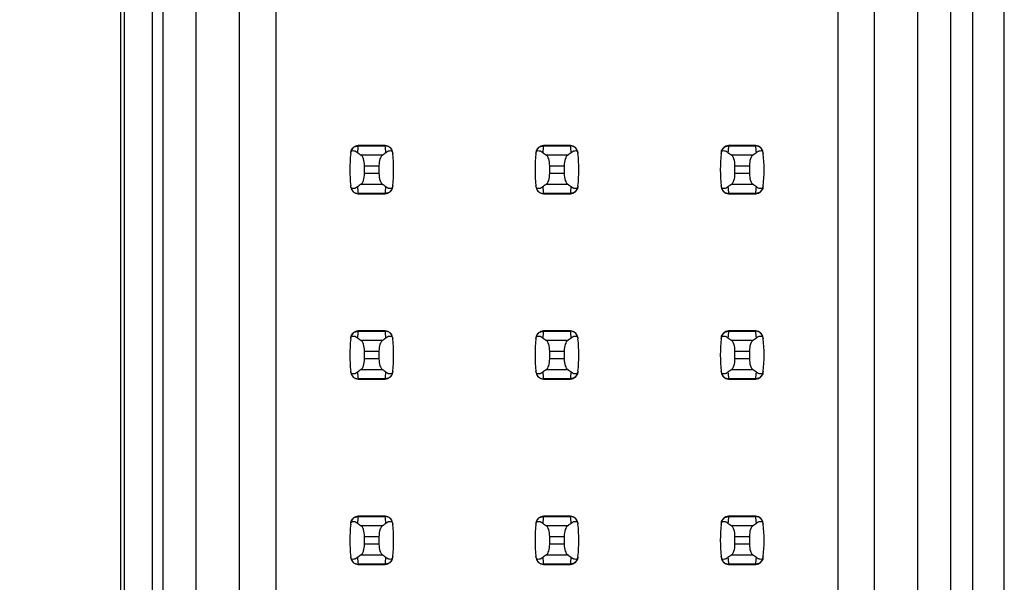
# Model space of a CAD drawing. Header units: inches. Extents: x 0 to 34, y 0 to 22.
# Tile 19 of 39: x 7.5 to 8.6, y 13.2 to 13.8. Entities that reach past the tile are written whole.
import ezdxf

# ---------------------------------------------------------------- set-up
doc = ezdxf.new("R2010")
doc.units = ezdxf.units.IN
doc.header["$LTSCALE"] = 1.87
doc.header["$MEASUREMENT"] = 0
doc.layers.get('0').update_dxf_attribs({"linetype": 'CONTINUOUS'})
doc.layers.add('DIMENSIONS', color=7, linetype='CONTINUOUS')
doc.styles.get("Standard").update_dxf_attribs({"font": 'txt', "width": 0.8})
doc.dimstyles.new('DIMSTYLE_2', dxfattribs={"dimtxt": 0.125, "dimasz": 0.18, "dimexe": 0.125, "dimexo": 0.0625, "dimgap": 0.09, "dimtad": 0, "dimtih": 1, "dimtoh": 1, "dimlfac": 0.5, "dimzin": 4, "dimdsep": 46, "dimtxsty": 'STANDARD', "dimblk": '_FILLED', "dimblk1": '_FILLED', "dimblk2": '_FILLED', "dimcen": 0.09, "dimadec": 0, "dimazin": 0, "dimtp": 0.001, "dimtm": 0.001, "dimtfac": 1, "dimtofl": 0, "dimtmove": 0, "dimatfit": 3, "dimldrblk": '_FILLED', "dimfxl": 1, "dimtolj": 1, "dimtzin": 4, "dimarcsym": 0})

# ---------------------------------------------------------------- blocks, each defined once
blk = doc.blocks.new('*D12')
at = {"layer": 'DIMENSIONS', "color": 2, "linetype": 'CONTINUOUS'}
blk.add_line((7.5631, 14.2077), (6.7841, 14.2077), dxfattribs=at)
at = {"layer": 'DIMENSIONS', "color": 2, "linetype": 'CONTINUOUS', "insert": (6.7216, 14.2702), "char_height": 0.125, "width": 1.225, "attachment_point": 3, "line_spacing_factor": 0.9}
blk.add_mtext('4.15{\\Ftxt.shx;\\W1.000000;\\H0.125000; }[105.4]', dxfattribs=at)
blk = doc.blocks.new('_FILLED')
at = {"color": 0, "linetype": 'BYBLOCK'}
blk.add_solid([(0, 0), (-1, 0.1736), (-1, -0.1736)], dxfattribs=at)

msp = doc.modelspace()

# ---------------------------------------------------------------- linework, layer by layer
at = {"color": 7, "linetype": 'CONTINUOUS'}
for p, q in [((7.6216, 14.2377), (7.6216, 12.9417)), ((8.5756, 12.9417), (8.5756, 14.2377)), ((7.6256, 14.2077), (7.6256, 12.9117)), ((7.6556, 14.2077), (7.6556, 7.2537)), ((8.5416, 12.9117), (8.5416, 14.2077)), ((7.6675, 7.2868), (7.6675, 14.1766)), ((8.5179, 7.2868), (8.5179, 14.1766)), ((7.7029, 14.1333), (7.7029, 12.8128)), ((7.7501, 12.8128), (7.7501, 14.086)), ((8.4824, 12.8128), (8.4824, 14.0545)), ((7.7895, 12.8128), (7.7895, 14.0467)), ((8.4352, 14.0073), (8.4352, 12.8128)), ((8.3958, 13.9679), (8.3958, 12.8128)), ((7.9073, 13.6577), (7.878, 13.6577)), ((7.878, 13.6577), (7.878, 13.6573)), ((7.878, 13.6573), (7.9073, 13.6573)), ((7.9073, 13.6573), (7.9073, 13.6577)), ((8.1073, 13.6577), (8.078, 13.6577)), ((8.078, 13.6577), (8.078, 13.6573)), ((8.078, 13.6573), (8.1073, 13.6573)), ((8.1073, 13.6573), (8.1073, 13.6577)), ((8.3073, 13.6577), (8.278, 13.6577)), ((8.278, 13.6577), (8.278, 13.6573)), ((8.278, 13.6573), (8.3073, 13.6573)), ((8.3073, 13.6573), (8.3073, 13.6577)), ((7.904, 13.6474), (7.8813, 13.6474)), ((8.104, 13.6474), (8.0813, 13.6474)), ((8.304, 13.6474), (8.2813, 13.6474)), ((7.8848, 13.6274), (7.8848, 13.636)), ((7.8848, 13.636), (7.9005, 13.636)), ((7.9005, 13.636), (7.9005, 13.6274)), ((8.0848, 13.6274), (8.0848, 13.636)), ((8.0848, 13.636), (8.1005, 13.636)), ((8.1005, 13.636), (8.1005, 13.6274)), ((8.2848, 13.6274), (8.2848, 13.636)), ((8.2848, 13.636), (8.3005, 13.636)), ((8.3005, 13.636), (8.3005, 13.6274)), ((7.9005, 13.6274), (7.8848, 13.6274)), ((8.1005, 13.6274), (8.0848, 13.6274)), ((8.3005, 13.6274), (8.2848, 13.6274)), ((7.8813, 13.616), (7.904, 13.616)), ((8.0813, 13.616), (8.104, 13.616)), ((8.2813, 13.616), (8.304, 13.616)), ((7.9073, 13.6061), (7.878, 13.6061)), ((7.878, 13.6061), (7.878, 13.6057)), ((7.878, 13.6057), (7.9073, 13.6057)), ((7.9073, 13.6057), (7.9073, 13.6061)), ((8.1073, 13.6061), (8.078, 13.6061)), ((8.078, 13.6061), (8.078, 13.6057)), ((8.078, 13.6057), (8.1073, 13.6057)), ((8.1073, 13.6057), (8.1073, 13.6061)), ((8.3073, 13.6061), (8.278, 13.6061)), ((8.278, 13.6061), (8.278, 13.6057)), ((8.278, 13.6057), (8.3073, 13.6057)), ((8.3073, 13.6057), (8.3073, 13.6061)), ((7.9073, 13.4577), (7.878, 13.4577)), ((7.878, 13.4577), (7.878, 13.4573)), ((7.9073, 13.4573), (7.9073, 13.4577)), ((8.1073, 13.4577), (8.078, 13.4577)), ((8.078, 13.4577), (8.078, 13.4573)), ((8.1073, 13.4573), (8.1073, 13.4577)), ((8.3073, 13.4577), (8.278, 13.4577)), ((8.278, 13.4577), (8.278, 13.4573)), ((8.3073, 13.4573), (8.3073, 13.4577)), ((7.878, 13.4573), (7.9073, 13.4573)), ((7.904, 13.4474), (7.8813, 13.4474)), ((8.078, 13.4573), (8.1073, 13.4573)), ((8.104, 13.4474), (8.0813, 13.4474)), ((8.278, 13.4573), (8.3073, 13.4573)), ((8.304, 13.4474), (8.2813, 13.4474)), ((7.8848, 13.4274), (7.8848, 13.436)), ((7.8848, 13.436), (7.9005, 13.436)), ((7.9005, 13.4274), (7.8848, 13.4274)), ((7.9005, 13.436), (7.9005, 13.4274)), ((8.0848, 13.4274), (8.0848, 13.436)), ((8.0848, 13.436), (8.1005, 13.436)), ((8.1005, 13.4274), (8.0848, 13.4274)), ((8.1005, 13.436), (8.1005, 13.4274)), ((8.2848, 13.4274), (8.2848, 13.436)), ((8.2848, 13.436), (8.3005, 13.436)), ((8.3005, 13.4274), (8.2848, 13.4274)), ((8.3005, 13.436), (8.3005, 13.4274)), ((7.8813, 13.416), (7.904, 13.416)), ((8.0813, 13.416), (8.104, 13.416)), ((8.2813, 13.416), (8.304, 13.416)), ((7.9073, 13.4061), (7.878, 13.4061)), ((7.878, 13.4061), (7.878, 13.4057)), ((7.878, 13.4057), (7.9073, 13.4057)), ((7.9073, 13.4057), (7.9073, 13.4061)), ((8.1073, 13.4061), (8.078, 13.4061)), ((8.078, 13.4061), (8.078, 13.4057)), ((8.078, 13.4057), (8.1073, 13.4057)), ((8.1073, 13.4057), (8.1073, 13.4061)), ((8.3073, 13.4061), (8.278, 13.4061)), ((8.278, 13.4061), (8.278, 13.4057)), ((8.278, 13.4057), (8.3073, 13.4057)), ((8.3073, 13.4057), (8.3073, 13.4061)), ((7.9073, 13.2577), (7.878, 13.2577)), ((7.878, 13.2577), (7.878, 13.2573)), ((7.878, 13.2573), (7.9073, 13.2573)), ((7.9073, 13.2573), (7.9073, 13.2577)), ((8.1073, 13.2577), (8.078, 13.2577)), ((8.078, 13.2577), (8.078, 13.2573)), ((8.078, 13.2573), (8.1073, 13.2573)), ((8.1073, 13.2573), (8.1073, 13.2577)), ((8.3073, 13.2577), (8.278, 13.2577)), ((8.278, 13.2577), (8.278, 13.2573)), ((8.278, 13.2573), (8.3073, 13.2573)), ((8.3073, 13.2573), (8.3073, 13.2577)), ((7.904, 13.2474), (7.8813, 13.2474)), ((8.104, 13.2474), (8.0813, 13.2474)), ((8.304, 13.2474), (8.2813, 13.2474)), ((7.8848, 13.2274), (7.8848, 13.236)), ((7.8848, 13.236), (7.9005, 13.236)), ((7.9005, 13.236), (7.9005, 13.2274)), ((8.0848, 13.2274), (8.0848, 13.236)), ((8.0848, 13.236), (8.1005, 13.236)), ((8.1005, 13.236), (8.1005, 13.2274)), ((8.2848, 13.2274), (8.2848, 13.236)), ((8.2848, 13.236), (8.3005, 13.236)), ((8.3005, 13.236), (8.3005, 13.2274)), ((7.9005, 13.2274), (7.8848, 13.2274)), ((8.1005, 13.2274), (8.0848, 13.2274)), ((8.3005, 13.2274), (8.2848, 13.2274)), ((7.8813, 13.216), (7.904, 13.216)), ((8.0813, 13.216), (8.104, 13.216)), ((8.2813, 13.216), (8.304, 13.216)), ((7.9073, 13.2061), (7.878, 13.2061)), ((7.878, 13.2061), (7.878, 13.2057)), ((7.878, 13.2057), (7.9073, 13.2057)), ((7.9073, 13.2057), (7.9073, 13.2061)), ((8.1073, 13.2061), (8.078, 13.2061)), ((8.078, 13.2061), (8.078, 13.2057)), ((8.078, 13.2057), (8.1073, 13.2057)), ((8.1073, 13.2057), (8.1073, 13.2061)), ((8.3073, 13.2061), (8.278, 13.2061)), ((8.278, 13.2061), (8.278, 13.2057)), ((8.278, 13.2057), (8.3073, 13.2057)), ((8.3073, 13.2057), (8.3073, 13.2061))]:
    msp.add_line(p, q, dxfattribs=at)
for centre, radius, start, end in [((8.0265, 13.6317), 0.1575, 173.6288, 186.3712), ((7.878, 13.6498), 0.00787, 90, 173.0471), ((8.0265, 13.6393), 0.1496, 173.0991, 175.7944), ((7.9073, 13.6498), 0.00787, 6.9529, 90), ((7.7588, 13.6393), 0.1496, 4.2056, 6.9009), ((7.7588, 13.6317), 0.1575, 353.6288, 6.3712), ((8.2265, 13.6317), 0.1575, 173.6288, 186.3712), ((8.078, 13.6498), 0.00787, 90, 173.0471), ((8.2265, 13.6393), 0.1496, 173.0991, 175.7944), ((8.1073, 13.6498), 0.00787, 6.9529, 90), ((7.9588, 13.6393), 0.1496, 4.2056, 6.9009), ((7.9588, 13.6317), 0.1575, 353.6288, 6.3712), ((8.4265, 13.6317), 0.1575, 173.6288, 186.3712), ((8.278, 13.6498), 0.00787, 90, 173.0471), ((8.4265, 13.6393), 0.1496, 173.0991, 175.7944), ((8.3073, 13.6498), 0.00787, 6.9529, 90), ((8.1588, 13.6393), 0.1496, 4.2056, 6.9009), ((8.1588, 13.6317), 0.1575, 353.6288, 6.3712), ((7.878, 13.6136), 0.00787, 186.9529, 270), ((8.0265, 13.6241), 0.1496, 184.2056, 186.9009), ((7.7588, 13.6241), 0.1496, 353.0991, 355.7944), ((7.9073, 13.6136), 0.00787, 270, 353.0471), ((8.078, 13.6136), 0.00787, 186.9529, 270), ((8.2265, 13.6241), 0.1496, 184.2056, 186.9009), ((7.9588, 13.6241), 0.1496, 353.0991, 355.7944), ((8.1073, 13.6136), 0.00787, 270, 353.0471), ((8.278, 13.6136), 0.00787, 186.9529, 270), ((8.4265, 13.6241), 0.1496, 184.2056, 186.9009), ((8.1588, 13.6241), 0.1496, 353.0991, 355.7944), ((8.3073, 13.6136), 0.00787, 270, 353.0471), ((7.878, 13.4498), 0.00787, 90, 173.0471), ((7.9073, 13.4498), 0.00787, 6.9529, 90), ((8.078, 13.4498), 0.00787, 90, 173.0471), ((8.1073, 13.4498), 0.00787, 6.9529, 90), ((8.278, 13.4498), 0.00787, 90, 173.0471), ((8.3073, 13.4498), 0.00787, 6.9529, 90), ((8.0265, 13.4317), 0.1575, 173.6288, 186.3712), ((8.0265, 13.4393), 0.1496, 173.0991, 175.7944), ((7.7588, 13.4393), 0.1496, 4.2056, 6.9009), ((7.7588, 13.4317), 0.1575, 353.6288, 6.3712), ((8.2265, 13.4317), 0.1575, 173.6288, 186.3712), ((8.2265, 13.4393), 0.1496, 173.0991, 175.7944), ((7.9588, 13.4393), 0.1496, 4.2056, 6.9009), ((7.9588, 13.4317), 0.1575, 353.6288, 6.3712), ((8.4265, 13.4317), 0.1575, 173.6288, 186.3712), ((8.4265, 13.4393), 0.1496, 173.0991, 175.7944), ((8.1588, 13.4393), 0.1496, 4.2056, 6.9009), ((8.1588, 13.4317), 0.1575, 353.6288, 6.3712), ((7.878, 13.4136), 0.00787, 186.9529, 270), ((8.0265, 13.4241), 0.1496, 184.2056, 186.9009), ((7.7588, 13.4241), 0.1496, 353.0991, 355.7944), ((7.9073, 13.4136), 0.00787, 270, 353.0471), ((8.078, 13.4136), 0.00787, 186.9529, 270), ((8.2265, 13.4241), 0.1496, 184.2056, 186.9009), ((7.9588, 13.4241), 0.1496, 353.0991, 355.7944), ((8.1073, 13.4136), 0.00787, 270, 353.0471), ((8.278, 13.4136), 0.00787, 186.9529, 270), ((8.4265, 13.4241), 0.1496, 184.2056, 186.9009), ((8.1588, 13.4241), 0.1496, 353.0991, 355.7944), ((8.3073, 13.4136), 0.00787, 270, 353.0471), ((7.878, 13.2498), 0.00787, 90, 173.0471), ((8.0265, 13.2393), 0.1496, 173.0991, 175.7944), ((7.9073, 13.2498), 0.00787, 6.9529, 90), ((7.7588, 13.2393), 0.1496, 4.2056, 6.9009), ((8.078, 13.2498), 0.00787, 90, 173.0471), ((8.2265, 13.2393), 0.1496, 173.0991, 175.7944), ((8.1073, 13.2498), 0.00787, 6.9529, 90), ((7.9588, 13.2393), 0.1496, 4.2056, 6.9009), ((8.278, 13.2498), 0.00787, 90, 173.0471), ((8.4265, 13.2393), 0.1496, 173.0991, 175.7944), ((8.3073, 13.2498), 0.00787, 6.9529, 90), ((8.1588, 13.2393), 0.1496, 4.2056, 6.9009), ((8.0265, 13.2317), 0.1575, 173.6288, 186.3712), ((7.7588, 13.2317), 0.1575, 353.6288, 6.3712), ((8.2265, 13.2317), 0.1575, 173.6288, 186.3712), ((7.9588, 13.2317), 0.1575, 353.6288, 6.3712), ((8.4265, 13.2317), 0.1575, 173.6288, 186.3712), ((8.1588, 13.2317), 0.1575, 353.6288, 6.3712), ((8.0265, 13.2241), 0.1496, 184.2056, 186.9009), ((7.7588, 13.2241), 0.1496, 353.0991, 355.7944), ((8.2265, 13.2241), 0.1496, 184.2056, 186.9009), ((7.9588, 13.2241), 0.1496, 353.0991, 355.7944), ((8.4265, 13.2241), 0.1496, 184.2056, 186.9009), ((8.1588, 13.2241), 0.1496, 353.0991, 355.7944), ((7.878, 13.2136), 0.00787, 186.9529, 270), ((7.9073, 13.2136), 0.00787, 270, 353.0471), ((8.078, 13.2136), 0.00787, 186.9529, 270), ((8.1073, 13.2136), 0.00787, 270, 353.0471), ((8.278, 13.2136), 0.00787, 186.9529, 270), ((8.3073, 13.2136), 0.00787, 270, 353.0471)]:
    msp.add_arc(centre, radius, start, end, dxfattribs=at)
for centre, start_param, end_param in [((8.2488, 13.6852), -2.804032, -2.774684), ((7.5365, 13.6852), -0.366909, -0.33756), ((8.4488, 13.6852), -2.804032, -2.774684), ((7.7365, 13.6852), -0.366909, -0.33756), ((8.6488, 13.6852), -2.804032, -2.774684), ((7.9365, 13.6852), -0.366909, -0.33756), ((8.2488, 13.5782), 2.774684, 2.804032), ((7.5365, 13.5782), 0.33756, 0.366909), ((8.4488, 13.5782), 2.774684, 2.804032), ((7.7365, 13.5782), 0.33756, 0.366909), ((8.6488, 13.5782), 2.774684, 2.804032), ((7.9365, 13.5782), 0.33756, 0.366909), ((8.2488, 13.4852), -2.804032, -2.774684), ((7.5365, 13.4852), -0.366909, -0.33756), ((8.4488, 13.4852), -2.804032, -2.774684), ((7.7365, 13.4852), -0.366909, -0.33756), ((8.6488, 13.4852), -2.804032, -2.774684), ((7.9365, 13.4852), -0.366909, -0.33756), ((8.2488, 13.3782), 2.774684, 2.804032), ((7.5365, 13.3782), 0.33756, 0.366909), ((8.4488, 13.3782), 2.774684, 2.804032), ((7.7365, 13.3782), 0.33756, 0.366909), ((8.6488, 13.3782), 2.774684, 2.804032), ((7.9365, 13.3782), 0.33756, 0.366909), ((8.2488, 13.2852), -2.804032, -2.774684), ((7.5365, 13.2852), -0.366909, -0.33756), ((8.4488, 13.2852), -2.804032, -2.774684), ((7.7365, 13.2852), -0.366909, -0.33756), ((8.6488, 13.2852), -2.804032, -2.774684), ((7.9365, 13.2852), -0.366909, -0.33756), ((8.2488, 13.1782), 2.774684, 2.804032), ((7.5365, 13.1782), 0.33756, 0.366909), ((8.4488, 13.1782), 2.774684, 2.804032), ((7.7365, 13.1782), 0.33756, 0.366909), ((8.6488, 13.1782), 2.774684, 2.804032), ((7.9365, 13.1782), 0.33756, 0.366909)]:
    msp.add_ellipse(centre, major_axis=(0.3937, 0), ratio=0.267949, start_param=start_param, end_param=end_param, dxfattribs=at)
for points, knots in [([(7.87, 13.6492), (7.8701, 13.6499), (7.8703, 13.651), (7.8717, 13.6522), (7.8735, 13.6523), (7.8754, 13.6516), (7.8767, 13.6508), (7.8773, 13.6503)], [0, 0, 0, 0, 0.221573, 0.342081, 0.537638, 0.75178, 1, 1, 1, 1]), ([(7.8702, 13.6506), (7.8704, 13.6524), (7.8723, 13.656), (7.8761, 13.6573), (7.878, 13.6573)], [0, 0, 0, 0, 0.49418, 1, 1, 1, 1]), ([(7.9151, 13.6506), (7.9149, 13.6524), (7.913, 13.656), (7.9092, 13.6573), (7.9073, 13.6573)], [0, 0, 0, 0, 0.49418, 1, 1, 1, 1]), ([(7.908, 13.6503), (7.9086, 13.6508), (7.9099, 13.6516), (7.9118, 13.6523), (7.9136, 13.6522), (7.915, 13.651), (7.9152, 13.6499), (7.9153, 13.6492)], [0, 0, 0, 0, 0.248219, 0.462352, 0.657907, 0.778419, 1, 1, 1, 1]), ([(8.07, 13.6492), (8.0701, 13.6499), (8.0703, 13.651), (8.0717, 13.6522), (8.0735, 13.6523), (8.0754, 13.6516), (8.0767, 13.6508), (8.0773, 13.6503)], [0, 0, 0, 0, 0.221573, 0.342081, 0.537638, 0.75178, 1, 1, 1, 1]), ([(8.0702, 13.6506), (8.0704, 13.6524), (8.0723, 13.656), (8.0761, 13.6573), (8.078, 13.6573)], [0, 0, 0, 0, 0.49418, 1, 1, 1, 1]), ([(8.1151, 13.6506), (8.1149, 13.6524), (8.113, 13.656), (8.1092, 13.6573), (8.1073, 13.6573)], [0, 0, 0, 0, 0.49418, 1, 1, 1, 1]), ([(8.108, 13.6503), (8.1086, 13.6508), (8.1099, 13.6516), (8.1118, 13.6523), (8.1136, 13.6522), (8.115, 13.651), (8.1152, 13.6499), (8.1153, 13.6492)], [0, 0, 0, 0, 0.248219, 0.462352, 0.657907, 0.778419, 1, 1, 1, 1]), ([(8.27, 13.6492), (8.2701, 13.6499), (8.2703, 13.651), (8.2717, 13.6522), (8.2735, 13.6523), (8.2754, 13.6516), (8.2767, 13.6508), (8.2773, 13.6503)], [0, 0, 0, 0, 0.221573, 0.342081, 0.537638, 0.75178, 1, 1, 1, 1]), ([(8.2702, 13.6506), (8.2704, 13.6524), (8.2723, 13.656), (8.2761, 13.6573), (8.278, 13.6573)], [0, 0, 0, 0, 0.49418, 1, 1, 1, 1]), ([(8.3151, 13.6506), (8.3149, 13.6524), (8.313, 13.656), (8.3092, 13.6573), (8.3073, 13.6573)], [0, 0, 0, 0, 0.49418, 1, 1, 1, 1]), ([(8.308, 13.6503), (8.3086, 13.6508), (8.3099, 13.6516), (8.3118, 13.6523), (8.3136, 13.6522), (8.315, 13.651), (8.3152, 13.6499), (8.3153, 13.6492)], [0, 0, 0, 0, 0.248219, 0.462352, 0.657907, 0.778419, 1, 1, 1, 1]), ([(7.8848, 13.636), (7.8848, 13.6384), (7.8844, 13.6419), (7.8829, 13.6457), (7.8819, 13.647), (7.8813, 13.6474)], [0, 0, 0, 0, 0.604658, 0.834309, 1, 1, 1, 1]), ([(7.904, 13.6474), (7.9035, 13.647), (7.9025, 13.6457), (7.9009, 13.6419), (7.9005, 13.6384), (7.9005, 13.636)], [0, 0, 0, 0, 0.165672, 0.395352, 1, 1, 1, 1]), ([(8.0848, 13.636), (8.0848, 13.6384), (8.0844, 13.6419), (8.0829, 13.6457), (8.0819, 13.647), (8.0813, 13.6474)], [0, 0, 0, 0, 0.604658, 0.834309, 1, 1, 1, 1]), ([(8.104, 13.6474), (8.1035, 13.647), (8.1025, 13.6457), (8.1009, 13.6419), (8.1005, 13.6384), (8.1005, 13.636)], [0, 0, 0, 0, 0.165672, 0.395352, 1, 1, 1, 1]), ([(8.2848, 13.636), (8.2848, 13.6384), (8.2844, 13.6419), (8.2829, 13.6457), (8.2819, 13.647), (8.2813, 13.6474)], [0, 0, 0, 0, 0.604658, 0.834309, 1, 1, 1, 1]), ([(8.304, 13.6474), (8.3035, 13.647), (8.3025, 13.6457), (8.3009, 13.6419), (8.3005, 13.6384), (8.3005, 13.636)], [0, 0, 0, 0, 0.165672, 0.395352, 1, 1, 1, 1]), ([(7.8813, 13.616), (7.8819, 13.6164), (7.8829, 13.6177), (7.8844, 13.6215), (7.8848, 13.625), (7.8848, 13.6274)], [0, 0, 0, 0, 0.165672, 0.395352, 1, 1, 1, 1]), ([(7.9005, 13.6274), (7.9005, 13.625), (7.9009, 13.6215), (7.9025, 13.6177), (7.9035, 13.6164), (7.904, 13.616)], [0, 0, 0, 0, 0.604658, 0.834309, 1, 1, 1, 1]), ([(8.0813, 13.616), (8.0819, 13.6164), (8.0829, 13.6177), (8.0844, 13.6215), (8.0848, 13.625), (8.0848, 13.6274)], [0, 0, 0, 0, 0.165672, 0.395352, 1, 1, 1, 1]), ([(8.1005, 13.6274), (8.1005, 13.625), (8.1009, 13.6215), (8.1025, 13.6177), (8.1035, 13.6164), (8.104, 13.616)], [0, 0, 0, 0, 0.604658, 0.834309, 1, 1, 1, 1]), ([(8.2813, 13.616), (8.2819, 13.6164), (8.2829, 13.6177), (8.2844, 13.6215), (8.2848, 13.625), (8.2848, 13.6274)], [0, 0, 0, 0, 0.165672, 0.395352, 1, 1, 1, 1]), ([(8.3005, 13.6274), (8.3005, 13.625), (8.3009, 13.6215), (8.3025, 13.6177), (8.3035, 13.6164), (8.304, 13.616)], [0, 0, 0, 0, 0.604658, 0.834309, 1, 1, 1, 1]), ([(7.8773, 13.6131), (7.8767, 13.6126), (7.8754, 13.6118), (7.8735, 13.6111), (7.8717, 13.6112), (7.8703, 13.6124), (7.8701, 13.6135), (7.87, 13.6142)], [0, 0, 0, 0, 0.248219, 0.462352, 0.657906, 0.77842, 1, 1, 1, 1]), ([(7.8702, 13.6128), (7.8704, 13.611), (7.8723, 13.6074), (7.8761, 13.6061), (7.878, 13.6061)], [0, 0, 0, 0, 0.49418, 1, 1, 1, 1]), ([(7.9151, 13.6128), (7.9149, 13.611), (7.913, 13.6074), (7.9092, 13.6061), (7.9073, 13.6061)], [0, 0, 0, 0, 0.49418, 1, 1, 1, 1]), ([(7.9153, 13.6142), (7.9152, 13.6135), (7.915, 13.6124), (7.9136, 13.6112), (7.9118, 13.6111), (7.9099, 13.6118), (7.9086, 13.6126), (7.908, 13.6131)], [0, 0, 0, 0, 0.221528, 0.34208, 0.53764, 0.751766, 1, 1, 1, 1]), ([(8.0773, 13.6131), (8.0767, 13.6126), (8.0754, 13.6118), (8.0735, 13.6111), (8.0717, 13.6112), (8.0703, 13.6124), (8.0701, 13.6135), (8.07, 13.6142)], [0, 0, 0, 0, 0.248219, 0.462352, 0.657906, 0.77842, 1, 1, 1, 1]), ([(8.0702, 13.6128), (8.0704, 13.611), (8.0723, 13.6074), (8.0761, 13.6061), (8.078, 13.6061)], [0, 0, 0, 0, 0.49418, 1, 1, 1, 1]), ([(8.1151, 13.6128), (8.1149, 13.611), (8.113, 13.6074), (8.1092, 13.6061), (8.1073, 13.6061)], [0, 0, 0, 0, 0.49418, 1, 1, 1, 1]), ([(8.1153, 13.6142), (8.1152, 13.6135), (8.115, 13.6124), (8.1136, 13.6112), (8.1118, 13.6111), (8.1099, 13.6118), (8.1086, 13.6126), (8.108, 13.6131)], [0, 0, 0, 0, 0.221528, 0.34208, 0.53764, 0.751766, 1, 1, 1, 1]), ([(8.2773, 13.6131), (8.2767, 13.6126), (8.2754, 13.6118), (8.2735, 13.6111), (8.2717, 13.6112), (8.2703, 13.6124), (8.2701, 13.6135), (8.27, 13.6142)], [0, 0, 0, 0, 0.248219, 0.462352, 0.657906, 0.77842, 1, 1, 1, 1]), ([(8.2702, 13.6128), (8.2704, 13.611), (8.2723, 13.6074), (8.2761, 13.6061), (8.278, 13.6061)], [0, 0, 0, 0, 0.49418, 1, 1, 1, 1]), ([(8.3151, 13.6128), (8.3149, 13.611), (8.313, 13.6074), (8.3092, 13.6061), (8.3073, 13.6061)], [0, 0, 0, 0, 0.49418, 1, 1, 1, 1]), ([(8.3153, 13.6142), (8.3152, 13.6135), (8.315, 13.6124), (8.3136, 13.6112), (8.3118, 13.6111), (8.3099, 13.6118), (8.3086, 13.6126), (8.308, 13.6131)], [0, 0, 0, 0, 0.221528, 0.34208, 0.53764, 0.751766, 1, 1, 1, 1]), ([(7.87, 13.4492), (7.8701, 13.4499), (7.8703, 13.451), (7.8717, 13.4522), (7.8735, 13.4523), (7.8754, 13.4516), (7.8767, 13.4508), (7.8773, 13.4503)], [0, 0, 0, 0, 0.221573, 0.342081, 0.537638, 0.75178, 1, 1, 1, 1]), ([(7.8702, 13.4506), (7.8704, 13.4524), (7.8723, 13.456), (7.8761, 13.4573), (7.878, 13.4573)], [0, 0, 0, 0, 0.49418, 1, 1, 1, 1]), ([(7.8848, 13.436), (7.8848, 13.4384), (7.8844, 13.4419), (7.8829, 13.4457), (7.8819, 13.447), (7.8813, 13.4474)], [0, 0, 0, 0, 0.604658, 0.834309, 1, 1, 1, 1]), ([(7.904, 13.4474), (7.9035, 13.447), (7.9025, 13.4457), (7.9009, 13.4419), (7.9005, 13.4384), (7.9005, 13.436)], [0, 0, 0, 0, 0.165672, 0.395352, 1, 1, 1, 1]), ([(7.9151, 13.4506), (7.9149, 13.4524), (7.913, 13.456), (7.9092, 13.4573), (7.9073, 13.4573)], [0, 0, 0, 0, 0.49418, 1, 1, 1, 1]), ([(7.908, 13.4503), (7.9086, 13.4508), (7.9099, 13.4516), (7.9118, 13.4523), (7.9136, 13.4522), (7.915, 13.451), (7.9152, 13.4499), (7.9153, 13.4492)], [0, 0, 0, 0, 0.248219, 0.462352, 0.657907, 0.778419, 1, 1, 1, 1]), ([(8.07, 13.4492), (8.0701, 13.4499), (8.0703, 13.451), (8.0717, 13.4522), (8.0735, 13.4523), (8.0754, 13.4516), (8.0767, 13.4508), (8.0773, 13.4503)], [0, 0, 0, 0, 0.221573, 0.342081, 0.537638, 0.75178, 1, 1, 1, 1]), ([(8.0702, 13.4506), (8.0704, 13.4524), (8.0723, 13.456), (8.0761, 13.4573), (8.078, 13.4573)], [0, 0, 0, 0, 0.49418, 1, 1, 1, 1]), ([(8.0848, 13.436), (8.0848, 13.4384), (8.0844, 13.4419), (8.0829, 13.4457), (8.0819, 13.447), (8.0813, 13.4474)], [0, 0, 0, 0, 0.604658, 0.834309, 1, 1, 1, 1]), ([(8.104, 13.4474), (8.1035, 13.447), (8.1025, 13.4457), (8.1009, 13.4419), (8.1005, 13.4384), (8.1005, 13.436)], [0, 0, 0, 0, 0.165672, 0.395352, 1, 1, 1, 1]), ([(8.1151, 13.4506), (8.1149, 13.4524), (8.113, 13.456), (8.1092, 13.4573), (8.1073, 13.4573)], [0, 0, 0, 0, 0.49418, 1, 1, 1, 1]), ([(8.108, 13.4503), (8.1086, 13.4508), (8.1099, 13.4516), (8.1118, 13.4523), (8.1136, 13.4522), (8.115, 13.451), (8.1152, 13.4499), (8.1153, 13.4492)], [0, 0, 0, 0, 0.248219, 0.462352, 0.657907, 0.778419, 1, 1, 1, 1]), ([(8.27, 13.4492), (8.2701, 13.4499), (8.2703, 13.451), (8.2717, 13.4522), (8.2735, 13.4523), (8.2754, 13.4516), (8.2767, 13.4508), (8.2773, 13.4503)], [0, 0, 0, 0, 0.221573, 0.342081, 0.537638, 0.75178, 1, 1, 1, 1]), ([(8.2702, 13.4506), (8.2704, 13.4524), (8.2723, 13.456), (8.2761, 13.4573), (8.278, 13.4573)], [0, 0, 0, 0, 0.49418, 1, 1, 1, 1]), ([(8.2848, 13.436), (8.2848, 13.4384), (8.2844, 13.4419), (8.2829, 13.4457), (8.2819, 13.447), (8.2813, 13.4474)], [0, 0, 0, 0, 0.604658, 0.834309, 1, 1, 1, 1]), ([(8.304, 13.4474), (8.3035, 13.447), (8.3025, 13.4457), (8.3009, 13.4419), (8.3005, 13.4384), (8.3005, 13.436)], [0, 0, 0, 0, 0.165672, 0.395352, 1, 1, 1, 1]), ([(8.3151, 13.4506), (8.3149, 13.4524), (8.313, 13.456), (8.3092, 13.4573), (8.3073, 13.4573)], [0, 0, 0, 0, 0.49418, 1, 1, 1, 1]), ([(8.308, 13.4503), (8.3086, 13.4508), (8.3099, 13.4516), (8.3118, 13.4523), (8.3136, 13.4522), (8.315, 13.451), (8.3152, 13.4499), (8.3153, 13.4492)], [0, 0, 0, 0, 0.248219, 0.462352, 0.657907, 0.778419, 1, 1, 1, 1]), ([(7.8813, 13.416), (7.8819, 13.4164), (7.8829, 13.4177), (7.8844, 13.4215), (7.8848, 13.425), (7.8848, 13.4274)], [0, 0, 0, 0, 0.165672, 0.395352, 1, 1, 1, 1]), ([(7.9005, 13.4274), (7.9005, 13.425), (7.9009, 13.4215), (7.9025, 13.4177), (7.9035, 13.4164), (7.904, 13.416)], [0, 0, 0, 0, 0.604658, 0.834309, 1, 1, 1, 1]), ([(8.0813, 13.416), (8.0819, 13.4164), (8.0829, 13.4177), (8.0844, 13.4215), (8.0848, 13.425), (8.0848, 13.4274)], [0, 0, 0, 0, 0.165672, 0.395352, 1, 1, 1, 1]), ([(8.1005, 13.4274), (8.1005, 13.425), (8.1009, 13.4215), (8.1025, 13.4177), (8.1035, 13.4164), (8.104, 13.416)], [0, 0, 0, 0, 0.604658, 0.834309, 1, 1, 1, 1]), ([(8.2813, 13.416), (8.2819, 13.4164), (8.2829, 13.4177), (8.2844, 13.4215), (8.2848, 13.425), (8.2848, 13.4274)], [0, 0, 0, 0, 0.165672, 0.395352, 1, 1, 1, 1]), ([(8.3005, 13.4274), (8.3005, 13.425), (8.3009, 13.4215), (8.3025, 13.4177), (8.3035, 13.4164), (8.304, 13.416)], [0, 0, 0, 0, 0.604658, 0.834309, 1, 1, 1, 1]), ([(7.8773, 13.4131), (7.8767, 13.4126), (7.8754, 13.4118), (7.8735, 13.4111), (7.8717, 13.4112), (7.8703, 13.4124), (7.8701, 13.4135), (7.87, 13.4142)], [0, 0, 0, 0, 0.248219, 0.462352, 0.657906, 0.77842, 1, 1, 1, 1]), ([(7.8702, 13.4128), (7.8704, 13.411), (7.8723, 13.4074), (7.8761, 13.4061), (7.878, 13.4061)], [0, 0, 0, 0, 0.49418, 1, 1, 1, 1]), ([(7.9151, 13.4128), (7.9149, 13.411), (7.913, 13.4074), (7.9092, 13.4061), (7.9073, 13.4061)], [0, 0, 0, 0, 0.49418, 1, 1, 1, 1]), ([(7.9153, 13.4142), (7.9152, 13.4135), (7.915, 13.4124), (7.9136, 13.4112), (7.9118, 13.4111), (7.9099, 13.4118), (7.9086, 13.4126), (7.908, 13.4131)], [0, 0, 0, 0, 0.221528, 0.34208, 0.53764, 0.751766, 1, 1, 1, 1]), ([(8.0773, 13.4131), (8.0767, 13.4126), (8.0754, 13.4118), (8.0735, 13.4111), (8.0717, 13.4112), (8.0703, 13.4124), (8.0701, 13.4135), (8.07, 13.4142)], [0, 0, 0, 0, 0.248219, 0.462352, 0.657906, 0.77842, 1, 1, 1, 1]), ([(8.0702, 13.4128), (8.0704, 13.411), (8.0723, 13.4074), (8.0761, 13.4061), (8.078, 13.4061)], [0, 0, 0, 0, 0.49418, 1, 1, 1, 1]), ([(8.1151, 13.4128), (8.1149, 13.411), (8.113, 13.4074), (8.1092, 13.4061), (8.1073, 13.4061)], [0, 0, 0, 0, 0.49418, 1, 1, 1, 1]), ([(8.1153, 13.4142), (8.1152, 13.4135), (8.115, 13.4124), (8.1136, 13.4112), (8.1118, 13.4111), (8.1099, 13.4118), (8.1086, 13.4126), (8.108, 13.4131)], [0, 0, 0, 0, 0.221528, 0.34208, 0.53764, 0.751766, 1, 1, 1, 1]), ([(8.2773, 13.4131), (8.2767, 13.4126), (8.2754, 13.4118), (8.2735, 13.4111), (8.2717, 13.4112), (8.2703, 13.4124), (8.2701, 13.4135), (8.27, 13.4142)], [0, 0, 0, 0, 0.248219, 0.462352, 0.657906, 0.77842, 1, 1, 1, 1]), ([(8.2702, 13.4128), (8.2704, 13.411), (8.2723, 13.4074), (8.2761, 13.4061), (8.278, 13.4061)], [0, 0, 0, 0, 0.49418, 1, 1, 1, 1]), ([(8.3151, 13.4128), (8.3149, 13.411), (8.313, 13.4074), (8.3092, 13.4061), (8.3073, 13.4061)], [0, 0, 0, 0, 0.49418, 1, 1, 1, 1]), ([(8.3153, 13.4142), (8.3152, 13.4135), (8.315, 13.4124), (8.3136, 13.4112), (8.3118, 13.4111), (8.3099, 13.4118), (8.3086, 13.4126), (8.308, 13.4131)], [0, 0, 0, 0, 0.221528, 0.34208, 0.53764, 0.751766, 1, 1, 1, 1]), ([(7.8702, 13.2506), (7.8704, 13.2524), (7.8723, 13.256), (7.8761, 13.2573), (7.878, 13.2573)], [0, 0, 0, 0, 0.49418, 1, 1, 1, 1]), ([(7.9151, 13.2506), (7.9149, 13.2524), (7.913, 13.256), (7.9092, 13.2573), (7.9073, 13.2573)], [0, 0, 0, 0, 0.49418, 1, 1, 1, 1]), ([(8.0702, 13.2506), (8.0704, 13.2524), (8.0723, 13.256), (8.0761, 13.2573), (8.078, 13.2573)], [0, 0, 0, 0, 0.49418, 1, 1, 1, 1]), ([(8.1151, 13.2506), (8.1149, 13.2524), (8.113, 13.256), (8.1092, 13.2573), (8.1073, 13.2573)], [0, 0, 0, 0, 0.49418, 1, 1, 1, 1]), ([(8.2702, 13.2506), (8.2704, 13.2524), (8.2723, 13.256), (8.2761, 13.2573), (8.278, 13.2573)], [0, 0, 0, 0, 0.49418, 1, 1, 1, 1]), ([(8.3151, 13.2506), (8.3149, 13.2524), (8.313, 13.256), (8.3092, 13.2573), (8.3073, 13.2573)], [0, 0, 0, 0, 0.49418, 1, 1, 1, 1]), ([(7.87, 13.2492), (7.8701, 13.2499), (7.8703, 13.251), (7.8717, 13.2522), (7.8735, 13.2523), (7.8754, 13.2516), (7.8767, 13.2508), (7.8773, 13.2503)], [0, 0, 0, 0, 0.221573, 0.342081, 0.537638, 0.75178, 1, 1, 1, 1]), ([(7.8848, 13.236), (7.8848, 13.2384), (7.8844, 13.2419), (7.8829, 13.2457), (7.8819, 13.247), (7.8813, 13.2474)], [0, 0, 0, 0, 0.604658, 0.834309, 1, 1, 1, 1]), ([(7.904, 13.2474), (7.9035, 13.247), (7.9025, 13.2457), (7.9009, 13.2419), (7.9005, 13.2384), (7.9005, 13.236)], [0, 0, 0, 0, 0.165672, 0.395352, 1, 1, 1, 1]), ([(7.908, 13.2503), (7.9086, 13.2508), (7.9099, 13.2516), (7.9118, 13.2523), (7.9136, 13.2522), (7.915, 13.251), (7.9152, 13.2499), (7.9153, 13.2492)], [0, 0, 0, 0, 0.248219, 0.462352, 0.657907, 0.778419, 1, 1, 1, 1]), ([(8.07, 13.2492), (8.0701, 13.2499), (8.0703, 13.251), (8.0717, 13.2522), (8.0735, 13.2523), (8.0754, 13.2516), (8.0767, 13.2508), (8.0773, 13.2503)], [0, 0, 0, 0, 0.221573, 0.342081, 0.537638, 0.75178, 1, 1, 1, 1]), ([(8.0848, 13.236), (8.0848, 13.2384), (8.0844, 13.2419), (8.0829, 13.2457), (8.0819, 13.247), (8.0813, 13.2474)], [0, 0, 0, 0, 0.604658, 0.834309, 1, 1, 1, 1]), ([(8.104, 13.2474), (8.1035, 13.247), (8.1025, 13.2457), (8.1009, 13.2419), (8.1005, 13.2384), (8.1005, 13.236)], [0, 0, 0, 0, 0.165672, 0.395352, 1, 1, 1, 1]), ([(8.108, 13.2503), (8.1086, 13.2508), (8.1099, 13.2516), (8.1118, 13.2523), (8.1136, 13.2522), (8.115, 13.251), (8.1152, 13.2499), (8.1153, 13.2492)], [0, 0, 0, 0, 0.248219, 0.462352, 0.657907, 0.778419, 1, 1, 1, 1]), ([(8.27, 13.2492), (8.2701, 13.2499), (8.2703, 13.251), (8.2717, 13.2522), (8.2735, 13.2523), (8.2754, 13.2516), (8.2767, 13.2508), (8.2773, 13.2503)], [0, 0, 0, 0, 0.221573, 0.342081, 0.537638, 0.75178, 1, 1, 1, 1]), ([(8.2848, 13.236), (8.2848, 13.2384), (8.2844, 13.2419), (8.2829, 13.2457), (8.2819, 13.247), (8.2813, 13.2474)], [0, 0, 0, 0, 0.604658, 0.834309, 1, 1, 1, 1]), ([(8.304, 13.2474), (8.3035, 13.247), (8.3025, 13.2457), (8.3009, 13.2419), (8.3005, 13.2384), (8.3005, 13.236)], [0, 0, 0, 0, 0.165672, 0.395352, 1, 1, 1, 1]), ([(8.308, 13.2503), (8.3086, 13.2508), (8.3099, 13.2516), (8.3118, 13.2523), (8.3136, 13.2522), (8.315, 13.251), (8.3152, 13.2499), (8.3153, 13.2492)], [0, 0, 0, 0, 0.248219, 0.462352, 0.657907, 0.778419, 1, 1, 1, 1]), ([(7.8813, 13.216), (7.8819, 13.2164), (7.8829, 13.2177), (7.8844, 13.2215), (7.8848, 13.225), (7.8848, 13.2274)], [0, 0, 0, 0, 0.165672, 0.395352, 1, 1, 1, 1]), ([(7.9005, 13.2274), (7.9005, 13.225), (7.9009, 13.2215), (7.9025, 13.2177), (7.9035, 13.2164), (7.904, 13.216)], [0, 0, 0, 0, 0.604658, 0.834309, 1, 1, 1, 1]), ([(8.0813, 13.216), (8.0819, 13.2164), (8.0829, 13.2177), (8.0844, 13.2215), (8.0848, 13.225), (8.0848, 13.2274)], [0, 0, 0, 0, 0.165672, 0.395352, 1, 1, 1, 1]), ([(8.1005, 13.2274), (8.1005, 13.225), (8.1009, 13.2215), (8.1025, 13.2177), (8.1035, 13.2164), (8.104, 13.216)], [0, 0, 0, 0, 0.604658, 0.834309, 1, 1, 1, 1]), ([(8.2813, 13.216), (8.2819, 13.2164), (8.2829, 13.2177), (8.2844, 13.2215), (8.2848, 13.225), (8.2848, 13.2274)], [0, 0, 0, 0, 0.165672, 0.395352, 1, 1, 1, 1]), ([(8.3005, 13.2274), (8.3005, 13.225), (8.3009, 13.2215), (8.3025, 13.2177), (8.3035, 13.2164), (8.304, 13.216)], [0, 0, 0, 0, 0.604658, 0.834309, 1, 1, 1, 1]), ([(7.8773, 13.2131), (7.8767, 13.2126), (7.8754, 13.2118), (7.8735, 13.2111), (7.8717, 13.2112), (7.8703, 13.2124), (7.8701, 13.2135), (7.87, 13.2142)], [0, 0, 0, 0, 0.248219, 0.462352, 0.657906, 0.77842, 1, 1, 1, 1]), ([(7.9153, 13.2142), (7.9152, 13.2135), (7.915, 13.2124), (7.9136, 13.2112), (7.9118, 13.2111), (7.9099, 13.2118), (7.9086, 13.2126), (7.908, 13.2131)], [0, 0, 0, 0, 0.221528, 0.34208, 0.53764, 0.751766, 1, 1, 1, 1]), ([(8.0773, 13.2131), (8.0767, 13.2126), (8.0754, 13.2118), (8.0735, 13.2111), (8.0717, 13.2112), (8.0703, 13.2124), (8.0701, 13.2135), (8.07, 13.2142)], [0, 0, 0, 0, 0.248219, 0.462352, 0.657906, 0.77842, 1, 1, 1, 1]), ([(8.1153, 13.2142), (8.1152, 13.2135), (8.115, 13.2124), (8.1136, 13.2112), (8.1118, 13.2111), (8.1099, 13.2118), (8.1086, 13.2126), (8.108, 13.2131)], [0, 0, 0, 0, 0.221528, 0.34208, 0.53764, 0.751766, 1, 1, 1, 1]), ([(8.2773, 13.2131), (8.2767, 13.2126), (8.2754, 13.2118), (8.2735, 13.2111), (8.2717, 13.2112), (8.2703, 13.2124), (8.2701, 13.2135), (8.27, 13.2142)], [0, 0, 0, 0, 0.248219, 0.462352, 0.657906, 0.77842, 1, 1, 1, 1]), ([(8.3153, 13.2142), (8.3152, 13.2135), (8.315, 13.2124), (8.3136, 13.2112), (8.3118, 13.2111), (8.3099, 13.2118), (8.3086, 13.2126), (8.308, 13.2131)], [0, 0, 0, 0, 0.221528, 0.34208, 0.53764, 0.751766, 1, 1, 1, 1]), ([(7.8702, 13.2128), (7.8704, 13.211), (7.8723, 13.2074), (7.8761, 13.2061), (7.878, 13.2061)], [0, 0, 0, 0, 0.49418, 1, 1, 1, 1]), ([(7.9151, 13.2128), (7.9149, 13.211), (7.913, 13.2074), (7.9092, 13.2061), (7.9073, 13.2061)], [0, 0, 0, 0, 0.49418, 1, 1, 1, 1]), ([(8.0702, 13.2128), (8.0704, 13.211), (8.0723, 13.2074), (8.0761, 13.2061), (8.078, 13.2061)], [0, 0, 0, 0, 0.49418, 1, 1, 1, 1]), ([(8.1151, 13.2128), (8.1149, 13.211), (8.113, 13.2074), (8.1092, 13.2061), (8.1073, 13.2061)], [0, 0, 0, 0, 0.49418, 1, 1, 1, 1]), ([(8.2702, 13.2128), (8.2704, 13.211), (8.2723, 13.2074), (8.2761, 13.2061), (8.278, 13.2061)], [0, 0, 0, 0, 0.49418, 1, 1, 1, 1]), ([(8.3151, 13.2128), (8.3149, 13.211), (8.313, 13.2074), (8.3092, 13.2061), (8.3073, 13.2061)], [0, 0, 0, 0, 0.49418, 1, 1, 1, 1])]:
    msp.add_open_spline(points, degree=3, knots=knots, dxfattribs=at)

# ---------------------------------------------------------------- dimensions: what is measured, and where the dimension line sits
at = {"layer": 'DIMENSIONS', "color": 2, "linetype": 'CONTINUOUS'}
dim = msp.add_ordinate_dim(feature_location=(7.5631, 14.2077), offset=(-0.779, 0), dtype=0, origin=(7.6256, 5.9117), dimstyle='DIMSTYLE_2', override={"dimtad": 1, "dimtih": 0, "dimtoh": 0}, dxfattribs=at)
dim.commit()
dim.dimension.update_dxf_attribs({"geometry": '*D12', "text_midpoint": (6.1091, 14.2077)})

doc.saveas('drawing.dxf')
